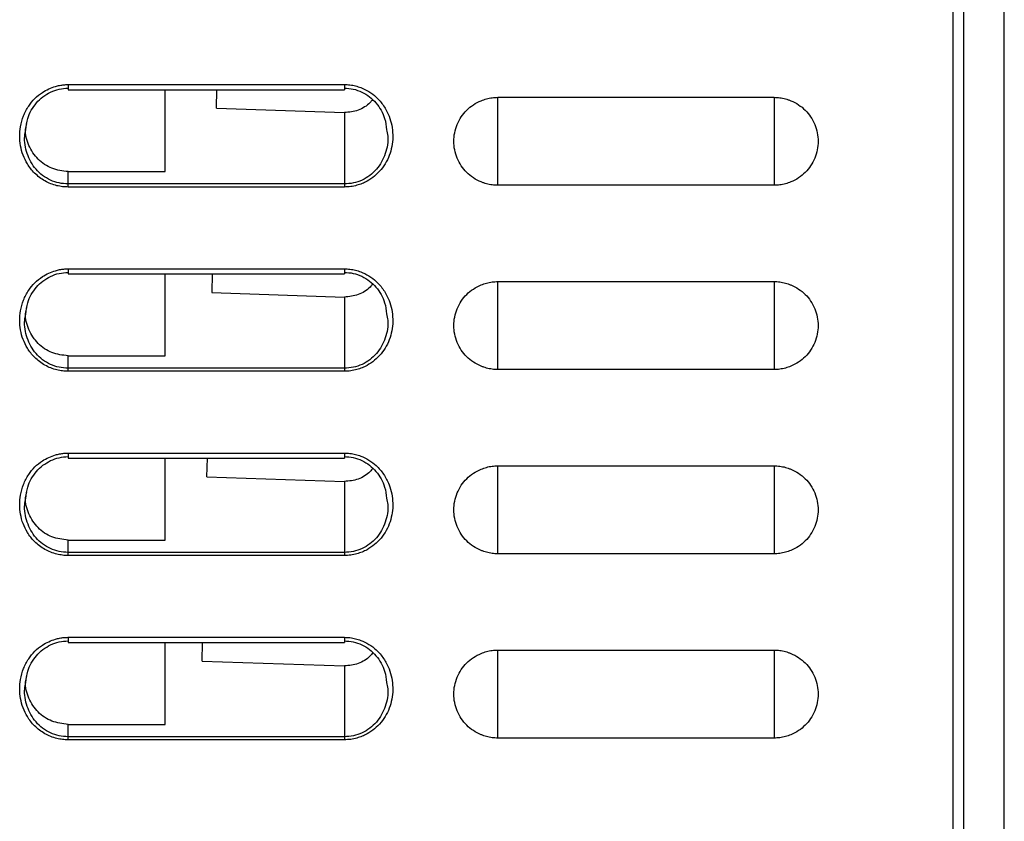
# Model space of a CAD drawing. Header units: millimetres. Extents: x 188.8 to 211.3, y 176 to 224.
# Tile 6 of 10: x 195.1 to 199.9, y 207.6 to 211.5. Entities that reach past the tile are written whole.
import ezdxf

# ---------------------------------------------------------------- set-up
doc = ezdxf.new("R2010")
doc.units = ezdxf.units.MM

msp = doc.modelspace()

# ---------------------------------------------------------------- linework, layer by layer
at = {"color": 7, "linetype": 'Continuous', "lineweight": 25}
for p, q in [((199.6601, 182.6988), (199.6601, 221.3988)), ((199.7123, 177.8231), (199.7123, 221.1938)), ((199.9084, 221.1938), (199.9084, 177.8197)), ((199.9101, 177.7188), (199.9101, 221.1938)), ((199.7105, 214.793), (199.7106, 204.092)), ((195.3351, 211.1759), (196.6851, 211.1759)), ((195.3351, 211.1509), (196.6861, 211.1509)), ((195.8101, 210.7509), (195.8101, 211.1509)), ((196.0604, 211.0604), (196.0627, 211.1509)), ((197.4351, 211.1138), (198.7851, 211.1138)), ((196.0604, 211.0604), (196.6851, 211.0393)), ((196.6851, 211.0393), (196.6851, 210.6904)), ((195.3351, 210.6904), (195.3351, 210.7509)), ((195.3351, 210.7509), (195.8101, 210.7509)), ((196.6851, 210.6904), (195.3351, 210.6904)), ((196.6851, 210.6755), (195.3351, 210.6755)), ((198.7851, 210.6838), (197.4351, 210.6838)), ((195.3351, 210.2759), (196.6851, 210.2759)), ((195.3351, 210.2509), (196.6861, 210.2509)), ((195.8101, 209.8509), (195.8101, 210.2509)), ((196.0392, 210.2509), (196.0368, 210.1601)), ((197.4351, 210.2138), (198.7851, 210.2138)), ((196.0368, 210.1601), (196.6851, 210.1383)), ((196.6851, 210.1383), (196.6851, 209.7904)), ((195.3351, 209.7904), (195.3351, 209.8509)), ((195.3351, 209.8509), (195.8101, 209.8509)), ((196.6851, 209.7904), (195.3351, 209.7904)), ((196.6851, 209.7755), (195.3351, 209.7755)), ((198.7851, 209.7838), (197.4351, 209.7838)), ((195.3351, 209.3759), (196.6851, 209.3759)), ((195.3351, 209.3509), (196.6861, 209.3509)), ((195.8101, 208.9509), (195.8101, 209.3509)), ((196.0132, 209.2599), (196.0156, 209.3509)), ((197.4351, 209.3138), (198.7851, 209.3138)), ((196.0132, 209.2599), (196.6851, 209.2372)), ((196.6851, 209.2372), (196.6851, 208.8904)), ((195.3351, 208.8904), (195.3351, 208.9509)), ((195.3351, 208.9509), (195.8101, 208.9509)), ((196.6851, 208.8904), (195.3351, 208.8904)), ((196.6851, 208.8755), (195.3351, 208.8755)), ((198.7851, 208.8838), (197.4351, 208.8838)), ((195.3351, 208.4759), (196.6851, 208.4759)), ((195.3351, 208.4509), (196.6861, 208.4509)), ((195.8101, 208.0509), (195.8101, 208.4509)), ((195.9897, 208.3596), (195.992, 208.4509)), ((197.4351, 208.4138), (198.7851, 208.4138)), ((195.9897, 208.3596), (196.6851, 208.3361)), ((196.6851, 208.3361), (196.6851, 207.9904)), ((195.3351, 207.9904), (195.3351, 208.0509)), ((195.3351, 208.0509), (195.8101, 208.0509)), ((196.6851, 207.9904), (195.3351, 207.9904)), ((196.6851, 207.9755), (195.3351, 207.9755)), ((198.7851, 207.9838), (197.4351, 207.9838))]:
    msp.add_line(p, q, dxfattribs=at)
at = {"color": 8, "linetype": 'Continuous', "lineweight": 25}
for p, q in [((195.3351, 211.1759), (195.3351, 211.1509)), ((197.4351, 210.6838), (197.4351, 211.1138)), ((198.7851, 211.1138), (198.7851, 210.6838)), ((195.3351, 210.2759), (195.3351, 210.2509)), ((197.4351, 209.7838), (197.4351, 210.2138)), ((198.7851, 210.2138), (198.7851, 209.7838)), ((195.3351, 209.3759), (195.3351, 209.3509)), ((197.4351, 208.8838), (197.4351, 209.3138)), ((198.7851, 209.3138), (198.7851, 208.8838)), ((195.3351, 208.4759), (195.3351, 208.4509)), ((197.4351, 207.9838), (197.4351, 208.4138)), ((198.7851, 208.4138), (198.7851, 207.9838))]:
    msp.add_line(p, q, dxfattribs=at)
at = {"color": 7, "linetype": 'Continuous', "lineweight": 25}
for points, knots in [([(195.3351, 210.6755), (195.3305, 210.6756), (195.3214, 210.6757), (195.3076, 210.677), (195.294, 210.6791), (195.2747, 210.6832), (195.2503, 210.691), (195.2217, 210.7047), (195.1951, 210.7221), (195.1646, 210.7487), (195.1362, 210.7849), (195.1138, 210.8309), (195.1015, 210.8767), (195.0972, 210.9238), (195.1015, 210.9731), (195.1155, 211.0235), (195.1399, 211.0701), (195.1715, 211.1091), (195.2056, 211.1365), (195.24, 211.1555), (195.2686, 211.1661), (195.2936, 211.1722), (195.3144, 211.1753), (195.3282, 211.1757), (195.3351, 211.1759)], [0, 0, 0, 0, 0.018027, 0.036032, 0.054081, 0.07224, 0.113213, 0.154404, 0.196002, 0.237938, 0.312729, 0.374536, 0.437394, 0.498101, 0.559154, 0.630735, 0.701561, 0.764147, 0.826412, 0.872072, 0.91785, 0.945595, 0.972897, 1, 1, 1, 1]), ([(195.1286, 210.9545), (195.1308, 210.9733), (195.1365, 211.0209), (195.1692, 211.0769), (195.2114, 211.1175), (195.2493, 211.1402), (195.2911, 211.1555), (195.3205, 211.1576), (195.3351, 211.1586)], [0, 0, 0, 0, 0.1777318, 0.450332, 0.5872031, 0.7247638, 0.8625785, 1, 1, 1, 1]), ([(196.6851, 211.1759), (196.6897, 211.1758), (196.6989, 211.1757), (196.7125, 211.1744), (196.726, 211.1724), (196.7393, 211.1695), (196.7525, 211.1658), (196.7751, 211.158), (196.806, 211.1428), (196.8445, 211.1133), (196.8791, 211.0732), (196.9037, 211.0255), (196.9179, 210.9772), (196.9229, 210.9309), (196.9202, 210.8847), (196.9095, 210.84), (196.8913, 210.7979), (196.8657, 210.7602), (196.8338, 210.728), (196.8016, 210.7061), (196.7721, 210.692), (196.7455, 210.683), (196.7164, 210.6767), (196.6956, 210.6759), (196.6851, 210.6755)], [0, 0, 0, 0, 0.017967, 0.035822, 0.053629, 0.071457, 0.089369, 0.107432, 0.165129, 0.223391, 0.296564, 0.371228, 0.431896, 0.493116, 0.553057, 0.612524, 0.67246, 0.731843, 0.790607, 0.849087, 0.883724, 0.918395, 0.959184, 1, 1, 1, 1]), ([(196.6851, 211.1586), (196.6999, 211.1576), (196.7293, 211.1558), (196.7712, 211.1407), (196.809, 211.1176), (196.8509, 211.0769), (196.8838, 211.0212), (196.8894, 210.974), (196.8916, 210.9555)], [0, 0, 0, 0, 0.138123, 0.2761, 0.41386, 0.551378, 0.824732, 1, 1, 1, 1]), ([(196.8225, 211.1024), (196.8187, 211.0974), (196.8079, 211.0834), (196.7842, 211.0656), (196.7432, 211.0441), (196.7083, 211.0413), (196.6851, 211.0393)], [0, 0, 0, 0, 0.120112, 0.3382636, 0.5604458, 1, 1, 1, 1]), ([(197.4351, 210.6838), (197.4305, 210.6839), (197.4211, 210.6841), (197.4072, 210.6855), (197.3934, 210.6878), (197.3798, 210.6911), (197.3662, 210.6952), (197.3441, 210.7036), (197.3148, 210.719), (197.2821, 210.7457), (197.2553, 210.7785), (197.2355, 210.816), (197.2229, 210.8566), (197.2188, 210.8987), (197.2229, 210.9409), (197.2355, 210.9814), (197.2553, 211.0191), (197.2821, 211.0518), (197.3148, 211.0785), (197.3483, 211.0961), (197.3795, 211.1068), (197.4072, 211.1126), (197.4258, 211.1134), (197.4351, 211.1138)], [0, 0, 0, 0, 0.0207834, 0.0414816, 0.0621845, 0.0829821, 0.1039632, 0.1252142, 0.1881043, 0.2500821, 0.3120307, 0.3750201, 0.4379566, 0.5000321, 0.5620301, 0.6250442, 0.687956, 0.7499821, 0.8118825, 0.8748501, 0.9170283, 0.9585065, 1, 1, 1, 1]), ([(198.7851, 211.1138), (198.7898, 211.1137), (198.7991, 211.1135), (198.813, 211.112), (198.8268, 211.1097), (198.8405, 211.1064), (198.8541, 211.1023), (198.8762, 211.0939), (198.9054, 211.0785), (198.9381, 211.0518), (198.965, 211.0191), (198.9847, 210.9815), (198.9973, 210.9409), (199.0015, 210.8988), (198.9973, 210.8567), (198.9848, 210.8161), (198.965, 210.7785), (198.9382, 210.7458), (198.9055, 210.719), (198.872, 210.7014), (198.8408, 210.6907), (198.8131, 210.6849), (198.7945, 210.6841), (198.7851, 210.6838)], [0, 0, 0, 0, 0.020784, 0.041482, 0.062185, 0.082983, 0.103964, 0.125215, 0.188105, 0.250082, 0.312031, 0.37502, 0.437957, 0.500032, 0.56203, 0.625044, 0.687956, 0.749982, 0.811882, 0.87485, 0.917028, 0.958506, 1, 1, 1, 1]), ([(195.3351, 210.7509), (195.3083, 210.7542), (195.2542, 210.7608), (195.1842, 210.8079), (195.1401, 210.8767), (195.1221, 210.9409), (195.1308, 210.9761), (195.133, 210.9849)], [0, 0, 0, 0, 0.229085, 0.461229, 0.692154, 0.922825, 1, 1, 1, 1]), ([(195.3351, 209.7755), (195.3305, 209.7756), (195.3214, 209.7757), (195.3076, 209.777), (195.294, 209.7791), (195.2747, 209.7832), (195.2503, 209.791), (195.2217, 209.8047), (195.1951, 209.8221), (195.1646, 209.8487), (195.1362, 209.8849), (195.1138, 209.9309), (195.1015, 209.9767), (195.0972, 210.0238), (195.1015, 210.0731), (195.1155, 210.1235), (195.1399, 210.1701), (195.1715, 210.2091), (195.2056, 210.2365), (195.24, 210.2555), (195.2686, 210.2661), (195.2936, 210.2722), (195.3144, 210.2753), (195.3282, 210.2757), (195.3351, 210.2759)], [0, 0, 0, 0, 0.018027, 0.036032, 0.054081, 0.07224, 0.113213, 0.154404, 0.196002, 0.237938, 0.312729, 0.374536, 0.437394, 0.498101, 0.559154, 0.630735, 0.701561, 0.764147, 0.826412, 0.872072, 0.91785, 0.945595, 0.972897, 1, 1, 1, 1]), ([(196.6851, 210.2759), (196.6897, 210.2758), (196.6989, 210.2757), (196.7125, 210.2744), (196.726, 210.2724), (196.7393, 210.2695), (196.7525, 210.2658), (196.7751, 210.258), (196.806, 210.2428), (196.8445, 210.2133), (196.8791, 210.1732), (196.9037, 210.1255), (196.9179, 210.0772), (196.9229, 210.0309), (196.9202, 209.9847), (196.9095, 209.94), (196.8913, 209.8979), (196.8657, 209.8602), (196.8338, 209.828), (196.8016, 209.8061), (196.7721, 209.792), (196.7455, 209.783), (196.7164, 209.7767), (196.6956, 209.7759), (196.6851, 209.7755)], [0, 0, 0, 0, 0.017967, 0.0358215, 0.0536293, 0.0714566, 0.0893693, 0.1074325, 0.1651289, 0.2233914, 0.296564, 0.3712281, 0.4318956, 0.4931158, 0.5530566, 0.6125245, 0.6724596, 0.7318432, 0.7906069, 0.8490872, 0.8837243, 0.9183948, 0.9591842, 1, 1, 1, 1]), ([(195.1286, 210.0545), (195.1308, 210.0733), (195.1365, 210.1209), (195.1692, 210.1769), (195.2114, 210.2175), (195.2493, 210.2402), (195.2911, 210.2555), (195.3205, 210.2576), (195.3351, 210.2586)], [0, 0, 0, 0, 0.1777318, 0.450332, 0.5872031, 0.7247638, 0.8625785, 1, 1, 1, 1]), ([(196.6851, 210.2586), (196.6999, 210.2576), (196.7293, 210.2558), (196.7712, 210.2407), (196.809, 210.2176), (196.8509, 210.1769), (196.8838, 210.1212), (196.8894, 210.074), (196.8916, 210.0555)], [0, 0, 0, 0, 0.138123, 0.2761, 0.41386, 0.551378, 0.824732, 1, 1, 1, 1]), ([(196.823, 210.2019), (196.8191, 210.1967), (196.8081, 210.1825), (196.7843, 210.1646), (196.7432, 210.1431), (196.7083, 210.1402), (196.6851, 210.1383)], [0, 0, 0, 0, 0.1239115, 0.341121, 0.5623438, 1, 1, 1, 1]), ([(197.4351, 209.7838), (197.4305, 209.7839), (197.4211, 209.7841), (197.4072, 209.7855), (197.3934, 209.7878), (197.3798, 209.7911), (197.3662, 209.7952), (197.3441, 209.8036), (197.3148, 209.819), (197.2821, 209.8457), (197.2553, 209.8785), (197.2355, 209.916), (197.2229, 209.9566), (197.2188, 209.9987), (197.2229, 210.0409), (197.2355, 210.0814), (197.2553, 210.1191), (197.2821, 210.1518), (197.3148, 210.1785), (197.3483, 210.1961), (197.3795, 210.2068), (197.4072, 210.2126), (197.4258, 210.2134), (197.4351, 210.2138)], [0, 0, 0, 0, 0.020783, 0.041482, 0.062185, 0.082982, 0.103963, 0.125214, 0.188104, 0.250082, 0.312031, 0.37502, 0.437957, 0.500032, 0.56203, 0.625044, 0.687956, 0.749982, 0.811883, 0.87485, 0.917028, 0.958506, 1, 1, 1, 1]), ([(198.7851, 210.2138), (198.7898, 210.2137), (198.7991, 210.2135), (198.813, 210.212), (198.8268, 210.2097), (198.8405, 210.2064), (198.8541, 210.2023), (198.8762, 210.1939), (198.9054, 210.1785), (198.9381, 210.1518), (198.965, 210.1191), (198.9847, 210.0815), (198.9973, 210.0409), (199.0015, 209.9988), (198.9973, 209.9567), (198.9848, 209.9161), (198.965, 209.8785), (198.9382, 209.8458), (198.9055, 209.819), (198.872, 209.8014), (198.8408, 209.7907), (198.8131, 209.7849), (198.7945, 209.7841), (198.7851, 209.7838)], [0, 0, 0, 0, 0.0207836, 0.041482, 0.062185, 0.0829828, 0.1039638, 0.1252147, 0.1881046, 0.2500822, 0.3120307, 0.37502, 0.4379566, 0.5000321, 0.5620301, 0.6250443, 0.687956, 0.7499821, 0.8118823, 0.8748496, 0.9170277, 0.958506, 1, 1, 1, 1]), ([(195.3351, 209.8509), (195.3083, 209.8542), (195.2542, 209.8608), (195.1842, 209.9079), (195.1401, 209.9767), (195.1221, 210.0409), (195.1308, 210.0761), (195.133, 210.0849)], [0, 0, 0, 0, 0.229085, 0.461229, 0.692154, 0.922825, 1, 1, 1, 1]), ([(195.3351, 208.8755), (195.3305, 208.8756), (195.3214, 208.8757), (195.3076, 208.877), (195.294, 208.8791), (195.2747, 208.8832), (195.2503, 208.891), (195.2217, 208.9047), (195.1951, 208.9221), (195.1646, 208.9487), (195.1362, 208.9849), (195.1138, 209.0309), (195.1015, 209.0767), (195.0972, 209.1238), (195.1015, 209.1731), (195.1155, 209.2235), (195.1399, 209.2701), (195.1715, 209.3091), (195.2056, 209.3365), (195.24, 209.3555), (195.2686, 209.3661), (195.2936, 209.3722), (195.3144, 209.3753), (195.3282, 209.3757), (195.3351, 209.3759)], [0, 0, 0, 0, 0.018027, 0.036032, 0.054081, 0.07224, 0.113213, 0.154404, 0.196002, 0.237938, 0.312729, 0.374536, 0.437394, 0.498101, 0.559154, 0.630735, 0.701561, 0.764147, 0.826412, 0.872072, 0.91785, 0.945595, 0.972897, 1, 1, 1, 1]), ([(195.1286, 209.1545), (195.1308, 209.1733), (195.1365, 209.2209), (195.1692, 209.2769), (195.2114, 209.3175), (195.2493, 209.3402), (195.2911, 209.3555), (195.3205, 209.3576), (195.3351, 209.3586)], [0, 0, 0, 0, 0.177732, 0.450332, 0.587203, 0.724764, 0.862579, 1, 1, 1, 1]), ([(196.6851, 209.3759), (196.6897, 209.3758), (196.6989, 209.3757), (196.7125, 209.3744), (196.726, 209.3724), (196.7393, 209.3695), (196.7525, 209.3658), (196.7751, 209.358), (196.806, 209.3428), (196.8445, 209.3133), (196.8791, 209.2732), (196.9037, 209.2255), (196.9179, 209.1772), (196.9229, 209.1309), (196.9202, 209.0847), (196.9095, 209.04), (196.8913, 208.9979), (196.8657, 208.9602), (196.8338, 208.928), (196.8016, 208.9061), (196.7721, 208.892), (196.7455, 208.883), (196.7164, 208.8767), (196.6956, 208.8759), (196.6851, 208.8755)], [0, 0, 0, 0, 0.017967, 0.0358215, 0.0536293, 0.0714566, 0.0893693, 0.1074325, 0.1651289, 0.2233914, 0.296564, 0.3712281, 0.4318956, 0.4931158, 0.5530566, 0.6125245, 0.6724596, 0.7318432, 0.7906069, 0.8490872, 0.8837243, 0.9183948, 0.9591842, 1, 1, 1, 1]), ([(196.6851, 209.3586), (196.6999, 209.3576), (196.7293, 209.3558), (196.7712, 209.3407), (196.809, 209.3176), (196.8509, 209.2769), (196.8838, 209.2212), (196.8894, 209.174), (196.8916, 209.1555)], [0, 0, 0, 0, 0.138123, 0.2761, 0.41386, 0.551378, 0.824732, 1, 1, 1, 1]), ([(197.4351, 208.8838), (197.4305, 208.8839), (197.4211, 208.8841), (197.4072, 208.8855), (197.3934, 208.8878), (197.3798, 208.8911), (197.3662, 208.8952), (197.3441, 208.9036), (197.3148, 208.919), (197.2821, 208.9457), (197.2553, 208.9785), (197.2355, 209.016), (197.2229, 209.0566), (197.2188, 209.0987), (197.2229, 209.1409), (197.2355, 209.1814), (197.2553, 209.2191), (197.2821, 209.2518), (197.3148, 209.2785), (197.3483, 209.2961), (197.3795, 209.3068), (197.4072, 209.3126), (197.4258, 209.3134), (197.4351, 209.3138)], [0, 0, 0, 0, 0.020783, 0.041482, 0.062185, 0.082982, 0.103963, 0.125214, 0.188104, 0.250082, 0.312031, 0.37502, 0.437957, 0.500032, 0.56203, 0.625044, 0.687956, 0.749982, 0.811883, 0.87485, 0.917028, 0.958506, 1, 1, 1, 1]), ([(198.7851, 209.3138), (198.7898, 209.3137), (198.7991, 209.3135), (198.813, 209.312), (198.8268, 209.3097), (198.8405, 209.3064), (198.8541, 209.3023), (198.8762, 209.2939), (198.9054, 209.2785), (198.9381, 209.2518), (198.965, 209.2191), (198.9847, 209.1815), (198.9973, 209.1409), (199.0015, 209.0988), (198.9973, 209.0567), (198.9848, 209.0161), (198.965, 208.9785), (198.9382, 208.9458), (198.9055, 208.919), (198.872, 208.9014), (198.8408, 208.8907), (198.8131, 208.8849), (198.7945, 208.8841), (198.7851, 208.8838)], [0, 0, 0, 0, 0.020784, 0.041482, 0.062185, 0.082983, 0.103964, 0.125215, 0.188105, 0.250082, 0.312031, 0.37502, 0.437957, 0.500032, 0.56203, 0.625044, 0.687956, 0.749982, 0.811882, 0.87485, 0.917028, 0.958506, 1, 1, 1, 1]), ([(196.8236, 209.3013), (196.8195, 209.296), (196.8084, 209.2816), (196.7844, 209.2635), (196.7433, 209.242), (196.7083, 209.2391), (196.6851, 209.2372)], [0, 0, 0, 0, 0.1276732, 0.34395, 0.564223, 1, 1, 1, 1]), ([(195.3351, 208.9509), (195.3083, 208.9542), (195.2542, 208.9608), (195.1842, 209.0079), (195.1401, 209.0767), (195.1221, 209.1409), (195.1308, 209.1761), (195.133, 209.1849)], [0, 0, 0, 0, 0.2290845, 0.4612293, 0.6921537, 0.9228249, 1, 1, 1, 1]), ([(195.3351, 207.9755), (195.3305, 207.9756), (195.3214, 207.9757), (195.3076, 207.977), (195.294, 207.9791), (195.2747, 207.9832), (195.2503, 207.991), (195.2217, 208.0047), (195.1951, 208.0221), (195.1646, 208.0487), (195.1362, 208.0849), (195.1138, 208.1309), (195.1015, 208.1767), (195.0972, 208.2238), (195.1015, 208.2731), (195.1155, 208.3235), (195.1399, 208.3701), (195.1715, 208.4091), (195.2056, 208.4365), (195.24, 208.4555), (195.2686, 208.4661), (195.2936, 208.4722), (195.3144, 208.4753), (195.3282, 208.4757), (195.3351, 208.4759)], [0, 0, 0, 0, 0.0180267, 0.0360315, 0.0540808, 0.0722404, 0.1132132, 0.1544041, 0.1960022, 0.2379379, 0.3127289, 0.3745358, 0.4373939, 0.498101, 0.5591542, 0.6307349, 0.7015614, 0.7641474, 0.826412, 0.8720724, 0.9178496, 0.9455951, 0.9728966, 1, 1, 1, 1]), ([(195.1286, 208.2545), (195.1308, 208.2733), (195.1365, 208.3209), (195.1692, 208.3769), (195.2114, 208.4175), (195.2493, 208.4402), (195.2911, 208.4555), (195.3205, 208.4576), (195.3351, 208.4586)], [0, 0, 0, 0, 0.177732, 0.450332, 0.587203, 0.724764, 0.862579, 1, 1, 1, 1]), ([(196.6851, 208.4759), (196.6897, 208.4758), (196.6989, 208.4757), (196.7125, 208.4744), (196.726, 208.4724), (196.7393, 208.4695), (196.7525, 208.4658), (196.7751, 208.458), (196.806, 208.4428), (196.8445, 208.4133), (196.8791, 208.3732), (196.9037, 208.3255), (196.9179, 208.2772), (196.9229, 208.2309), (196.9202, 208.1847), (196.9095, 208.14), (196.8913, 208.0979), (196.8657, 208.0602), (196.8338, 208.028), (196.8016, 208.0061), (196.7721, 207.992), (196.7455, 207.983), (196.7164, 207.9767), (196.6956, 207.9759), (196.6851, 207.9755)], [0, 0, 0, 0, 0.017967, 0.0358215, 0.0536293, 0.0714566, 0.0893693, 0.1074325, 0.1651289, 0.2233914, 0.296564, 0.3712281, 0.4318956, 0.4931158, 0.5530566, 0.6125245, 0.6724596, 0.7318432, 0.7906069, 0.8490872, 0.8837243, 0.9183948, 0.9591842, 1, 1, 1, 1]), ([(196.6851, 208.4586), (196.6999, 208.4576), (196.7293, 208.4558), (196.7712, 208.4407), (196.809, 208.4176), (196.8509, 208.3769), (196.8838, 208.3212), (196.8894, 208.274), (196.8916, 208.2555)], [0, 0, 0, 0, 0.138123, 0.2761, 0.41386, 0.551378, 0.824732, 1, 1, 1, 1]), ([(196.8241, 208.4008), (196.8198, 208.3953), (196.8086, 208.3807), (196.7845, 208.3625), (196.7433, 208.3409), (196.7084, 208.338), (196.6851, 208.3361)], [0, 0, 0, 0, 0.131398, 0.346751, 0.566084, 1, 1, 1, 1]), ([(197.4351, 207.9838), (197.4305, 207.9839), (197.4211, 207.9841), (197.4072, 207.9855), (197.3934, 207.9878), (197.3798, 207.9911), (197.3662, 207.9952), (197.3441, 208.0036), (197.3148, 208.019), (197.2821, 208.0457), (197.2553, 208.0785), (197.2355, 208.116), (197.2229, 208.1566), (197.2188, 208.1987), (197.2229, 208.2409), (197.2355, 208.2814), (197.2553, 208.3191), (197.2821, 208.3518), (197.3148, 208.3785), (197.3483, 208.3961), (197.3795, 208.4068), (197.4072, 208.4126), (197.4258, 208.4134), (197.4351, 208.4138)], [0, 0, 0, 0, 0.020783, 0.041482, 0.062185, 0.082982, 0.103963, 0.125214, 0.188104, 0.250082, 0.312031, 0.37502, 0.437957, 0.500032, 0.56203, 0.625044, 0.687956, 0.749982, 0.811883, 0.87485, 0.917028, 0.958506, 1, 1, 1, 1]), ([(198.7851, 208.4138), (198.7898, 208.4137), (198.7991, 208.4135), (198.813, 208.412), (198.8268, 208.4097), (198.8405, 208.4064), (198.8541, 208.4023), (198.8762, 208.3939), (198.9054, 208.3785), (198.9381, 208.3518), (198.965, 208.3191), (198.9847, 208.2815), (198.9973, 208.2409), (199.0015, 208.1988), (198.9973, 208.1567), (198.9848, 208.1161), (198.965, 208.0785), (198.9382, 208.0458), (198.9055, 208.019), (198.872, 208.0014), (198.8408, 207.9907), (198.8131, 207.9849), (198.7945, 207.9841), (198.7851, 207.9838)], [0, 0, 0, 0, 0.020784, 0.041482, 0.062185, 0.082983, 0.103964, 0.125215, 0.188105, 0.250082, 0.312031, 0.37502, 0.437957, 0.500032, 0.56203, 0.625044, 0.687956, 0.749982, 0.811882, 0.87485, 0.917028, 0.958506, 1, 1, 1, 1]), ([(195.3351, 208.0509), (195.3083, 208.0542), (195.2542, 208.0608), (195.1842, 208.1079), (195.1401, 208.1767), (195.1221, 208.2409), (195.1308, 208.2761), (195.133, 208.2849)], [0, 0, 0, 0, 0.229085, 0.461229, 0.692154, 0.922825, 1, 1, 1, 1])]:
    msp.add_open_spline(points, degree=3, knots=knots, dxfattribs=at)
at = {"color": 8, "linetype": 'Continuous', "lineweight": 25}
for points, knots in [([(196.6851, 211.1759), (196.6851, 211.1734), (196.6851, 211.1685), (196.6851, 211.1617), (196.6851, 211.1561), (196.6851, 211.1525), (196.6851, 211.1508), (196.6851, 211.1511), (196.6851, 211.1511)], [0, 0, 0, 0, 0.18915, 0.378301, 0.567451, 0.756601, 0.945752, 1, 1, 1, 1]), ([(195.3351, 210.6904), (195.3203, 210.6913), (195.2906, 210.6932), (195.2482, 210.708), (195.2099, 210.7308), (195.1665, 210.7713), (195.1316, 210.8369), (195.1184, 210.9063), (195.1265, 210.9446), (195.1286, 210.9545)], [0, 0, 0, 0, 0.116047, 0.232082, 0.347943, 0.463452, 0.692232, 0.920445, 1, 1, 1, 1]), ([(196.8916, 210.9555), (196.8937, 210.9453), (196.9019, 210.9066), (196.8887, 210.8369), (196.8537, 210.7712), (196.8104, 210.7308), (196.7721, 210.708), (196.7297, 210.6932), (196.7, 210.6913), (196.6851, 210.6904)], [0, 0, 0, 0, 0.081849, 0.309572, 0.537821, 0.652991, 0.768461, 0.884162, 1, 1, 1, 1]), ([(196.6851, 210.2759), (196.6851, 210.2734), (196.6851, 210.2685), (196.6851, 210.2617), (196.6851, 210.2561), (196.6851, 210.2525), (196.6851, 210.2508), (196.6851, 210.2511), (196.6851, 210.2511)], [0, 0, 0, 0, 0.18915, 0.378301, 0.567451, 0.756601, 0.945752, 1, 1, 1, 1]), ([(195.3351, 209.7904), (195.3203, 209.7913), (195.2906, 209.7932), (195.2482, 209.808), (195.2099, 209.8308), (195.1665, 209.8713), (195.1316, 209.9369), (195.1184, 210.0063), (195.1265, 210.0446), (195.1286, 210.0545)], [0, 0, 0, 0, 0.1160469, 0.2320824, 0.3479432, 0.4634517, 0.6922325, 0.9204452, 1, 1, 1, 1]), ([(196.8916, 210.0555), (196.8937, 210.0453), (196.9019, 210.0066), (196.8887, 209.9369), (196.8537, 209.8712), (196.8104, 209.8308), (196.7721, 209.808), (196.7297, 209.7932), (196.7, 209.7913), (196.6851, 209.7904)], [0, 0, 0, 0, 0.081849, 0.309572, 0.537821, 0.652991, 0.768461, 0.884162, 1, 1, 1, 1]), ([(196.6851, 209.3759), (196.6851, 209.3734), (196.6851, 209.3685), (196.6851, 209.3617), (196.6851, 209.3561), (196.6851, 209.3525), (196.6851, 209.3508), (196.6851, 209.3511), (196.6851, 209.3511)], [0, 0, 0, 0, 0.18915, 0.378301, 0.567451, 0.756601, 0.945752, 1, 1, 1, 1]), ([(195.3351, 208.8904), (195.3203, 208.8913), (195.2906, 208.8932), (195.2482, 208.908), (195.2099, 208.9308), (195.1665, 208.9713), (195.1316, 209.0369), (195.1184, 209.1063), (195.1265, 209.1446), (195.1286, 209.1545)], [0, 0, 0, 0, 0.116047, 0.232082, 0.347943, 0.463452, 0.692232, 0.920445, 1, 1, 1, 1]), ([(196.8916, 209.1555), (196.8937, 209.1453), (196.9019, 209.1066), (196.8887, 209.0369), (196.8537, 208.9712), (196.8104, 208.9308), (196.7721, 208.908), (196.7297, 208.8932), (196.7, 208.8913), (196.6851, 208.8904)], [0, 0, 0, 0, 0.0818495, 0.3095723, 0.5378209, 0.6529915, 0.768461, 0.8841619, 1, 1, 1, 1]), ([(196.6851, 208.4759), (196.6851, 208.4734), (196.6851, 208.4685), (196.6851, 208.4617), (196.6851, 208.4561), (196.6851, 208.4525), (196.6851, 208.4508), (196.6851, 208.4511), (196.6851, 208.4511)], [0, 0, 0, 0, 0.18915, 0.378301, 0.567451, 0.756601, 0.945752, 1, 1, 1, 1]), ([(195.3351, 207.9904), (195.3203, 207.9913), (195.2906, 207.9932), (195.2482, 208.008), (195.2099, 208.0308), (195.1665, 208.0713), (195.1316, 208.1369), (195.1184, 208.2063), (195.1265, 208.2446), (195.1286, 208.2545)], [0, 0, 0, 0, 0.1160469, 0.2320824, 0.3479432, 0.4634517, 0.6922325, 0.9204452, 1, 1, 1, 1]), ([(196.8916, 208.2555), (196.8937, 208.2453), (196.9019, 208.2066), (196.8887, 208.1369), (196.8537, 208.0712), (196.8104, 208.0308), (196.7721, 208.008), (196.7297, 207.9932), (196.7, 207.9913), (196.6851, 207.9904)], [0, 0, 0, 0, 0.081849, 0.309572, 0.537821, 0.652991, 0.768461, 0.884162, 1, 1, 1, 1])]:
    msp.add_open_spline(points, degree=3, knots=knots, dxfattribs=at)
at = {"color": 7, "linetype": 'Continuous', "lineweight": 25}
for points in [[(195.3351, 210.6755), (195.3351, 210.6816), (195.3351, 210.6868), (195.3351, 210.6904)], [(196.6851, 210.6904), (196.6851, 210.6868), (196.6851, 210.6816), (196.6851, 210.6755)], [(195.3351, 209.7755), (195.3351, 209.7816), (195.3351, 209.7868), (195.3351, 209.7904)], [(196.6851, 209.7904), (196.6851, 209.7868), (196.6851, 209.7816), (196.6851, 209.7755)], [(195.3351, 208.8755), (195.3351, 208.8816), (195.3351, 208.8868), (195.3351, 208.8904)], [(196.6851, 208.8904), (196.6851, 208.8868), (196.6851, 208.8816), (196.6851, 208.8755)], [(195.3351, 207.9755), (195.3351, 207.9816), (195.3351, 207.9868), (195.3351, 207.9904)], [(196.6851, 207.9904), (196.6851, 207.9868), (196.6851, 207.9816), (196.6851, 207.9755)]]:
    msp.add_open_spline(points, degree=3, dxfattribs=at)

doc.saveas('drawing.dxf')
